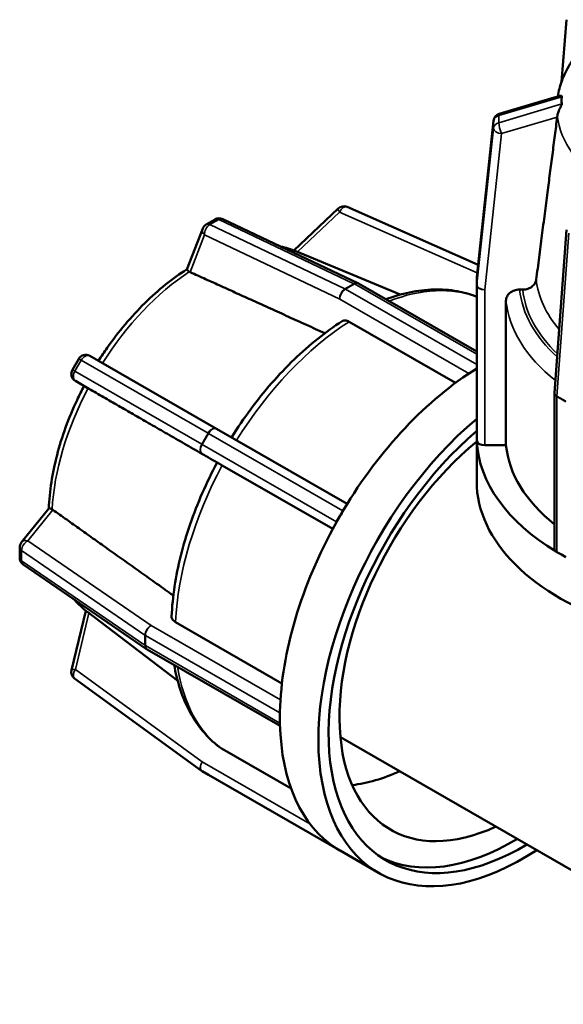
# Model space of a CAD drawing. Header units: millimetres. Extents: x 0 to 903, y -117 to 594.
# Tile 10 of 14: x 582 to 614, y 406 to 464. Entities that reach past the tile are written whole.
import ezdxf

# ---------------------------------------------------------------- set-up
doc = ezdxf.new("R2010")
doc.units = ezdxf.units.MM
doc.layers.add('Visible (ANSI)', color=7, linetype='Continuous', lineweight=50)
doc.layers.add('Visible Narrow (ANSI)', color=7, linetype='Continuous', lineweight=35)

msp = doc.modelspace()

# ---------------------------------------------------------------- linework, layer by layer
at = {"layer": 'Visible (ANSI)'}
for p, q in [((614.36, 463.924), (614.071, 460.263)), ((610.413, 458.383), (613.98, 459.445)), ((609.089, 448.787), (610.072, 457.974)), ((609.167, 449.512), (601.466, 452.911)), ((600.942, 452.82), (598.338, 450.352)), ((593.188, 451.876), (593.711, 452.178)), ((594.156, 452.195), (602.103, 448.423)), ((592.979, 451.633), (592.057, 449.234)), ((613.665, 441.981), (614.36, 451.569)), ((598.45, 450.308), (604.589, 447.755)), ((602.137, 448.405), (609.086, 444.403)), ((609.086, 448.736), (609.086, 448.309)), ((609.086, 448.309), (609.086, 439.17)), ((611.791, 448.05), (611.611, 448.05)), ((610.81, 447.396), (610.81, 438.894)), ((607.837, 442.558), (601.585, 446.159)), ((585.32, 443.337), (585.69, 443.978)), ((586.345, 444.154), (593.8, 439.863)), ((585.493, 442.682), (586.287, 442.218)), ((613.663, 432.807), (613.663, 441.946)), ((593.8, 439.863), (601.475, 435.443)), ((609.086, 436.767), (609.086, 439.17)), ((610.81, 438.894), (609.566, 438.894)), ((600.624, 433.968), (594.123, 437.712)), ((583.941, 435.177), (582.33, 433.187)), ((601.225, 435.034), (601.04, 434.714)), ((601.04, 434.714), (600.855, 434.393)), ((582.223, 432.28), (582.223, 432.885)), ((614.066, 432.461), (613.804, 432.611)), ((614.327, 432.31), (614.066, 432.461)), ((589.682, 426.908), (582.431, 431.884)), ((586.103, 429.161), (585.269, 425.673)), ((586.22, 429.07), (591.509, 425.041)), ((591.384, 428.49), (597.64, 424.888)), ((597.526, 422.389), (589.714, 426.888)), ((585.453, 425.173), (592.908, 419.745)), ((597.519, 423.161), (597.519, 422.858)), ((597.519, 422.858), (597.519, 422.556)), ((601.074, 421.732), (628.374, 406.011)), ((594.123, 421.033), (598.179, 418.697)), ((593.319, 419.504), (592.949, 419.718)), ((601.226, 414.951), (593.321, 419.503)), ((600.855, 415.166), (601.04, 415.058)), ((601.04, 415.058), (601.225, 414.951)), ((603.319, 413.746), (601.057, 415.049))]:
    msp.add_line(p, q, dxfattribs=at)
for centre, start, end in [((610.55, 457.923), 106.57105, 173.89182), ((601.272, 452.472), 66.18316, 133.46429), ((593.427, 451.46), 119.93599, 158.96791), ((593.95, 451.762), 64.60591, 119.93599), ((601.897, 447.989), 60.06401, 64.60591), ((609.566, 448.736), 173.89182, 180), ((586.105, 443.738), 60.07667, 149.99996), ((585.735, 443.097), 149.99996, 239.66988), ((614.143, 441.946), 175.85272, 180), ((582.703, 432.885), 141.00096, 180), ((582.703, 432.28), 180, 235.53877), ((589.954, 427.304), 235.53877, 240.06401), ((585.735, 425.561), 166.54601, 233.9434), ((593.19, 420.134), 233.9434, 239.87236)]:
    msp.add_arc(centre, 0.48, start, end, dxfattribs=at)
for centre, major_axis, ratio, start_param, end_param in [((609.54, 429.781), (8.484, 14.732), 0.578093, 0.821216, 1.542715), ((611.803, 428.478), (-8.484, -14.732), 0.578093, 4.153004, 7.134728), ((611.803, 428.478), (-8.059, -13.995), 0.578093, 4.165231, 7.087648), ((611.237, 428.804), (-7.211, -12.522), 0.578093, 4.137137, 6.96713), ((609.566, 439.17), (-0.48, 0), 0.575862, 0, 0.155765), ((609.566, 439.17), (-0.48, 0), 0.575862, 0.155765, 1.570796), ((626.086, 439.383), (-17, 0), 0.575862, 0.026148, 0.75925), ((626.086, 439.383), (-15.3, 0), 0.575862, 0.055584, 0.623289), ((626.086, 436.767), (-17, 0), 0.575862, 0, 3.141593), ((609.54, 429.781), (8.484, 14.732), 0.578093, 1.542715, 1.568863), ((601.465, 434.895), (0.24, 0.416), 0.578093, 1.413098, 1.568863), ((609.54, 429.781), (8.484, 14.732), 0.578093, 1.568863, 1.595011), ((601.095, 434.254), (0.24, 0.416), 0.578093, 1.568863, 1.724627), ((609.54, 429.781), (8.484, 14.732), 0.578093, 1.595011, 2.328113), ((614.143, 432.807), (-0.48, 0), 0.575862, 0, 0.629634), ((614.143, 432.807), (0.48, 0), 0.575862, 3.771226, 3.926991), ((597.859, 423.356), (0.24, 0.416), 0.578093, 2.198496, 2.354261), ((609.54, 429.781), (8.484, 14.732), 0.578093, 2.328113, 2.354261), ((609.54, 429.781), (8.484, 14.732), 0.578093, 2.354261, 2.380409), ((597.859, 422.751), (0.24, 0.416), 0.578093, 2.354261, 2.510025), ((609.54, 429.781), (-8.484, -14.732), 0.578093, 5.522001, 6.255104), ((605.58, 432.061), (-7.211, -12.522), 0.578093, 0.401417, 0.683944), ((611.237, 428.804), (-8.059, -13.995), 0.578093, 0.034967, 0.804463), ((601.095, 415.581), (-0.24, -0.416), 0.578093, 6.125487, 6.281252), ((609.54, 429.781), (-8.484, -14.732), 0.578093, 6.255104, 6.281252), ((609.54, 429.781), (-8.484, -14.732), 0.578093, 6.281252, 6.283185), ((601.465, 415.367), (-0.24, -0.416), 0.578093, 6.281252, 6.3366)]:
    msp.add_ellipse(centre, major_axis=major_axis, ratio=ratio, start_param=start_param, end_param=end_param, dxfattribs=at)
for points, knots in [([(617.165, 463.811), (616.795, 463.577), (616.449, 463.327), (615.811, 462.797), (615.519, 462.518), (614.997, 461.93), (614.767, 461.623), (614.374, 460.984), (614.212, 460.653), (613.98, 460.016), (613.901, 459.713), (613.852, 459.407)], [3.1879397, 3.1879397, 3.1879397, 3.1879397, 3.3209298, 3.3209298, 3.4539198, 3.4539198, 3.5869099, 3.5869099, 3.7198999, 3.7198999, 3.8356313, 3.8356313, 3.8356313, 3.8356313]), ([(613.98, 459.445), (614.004, 459.452), (614.027, 459.453), (614.058, 459.447), (614.076, 459.441), (614.089, 459.417), (614.091, 459.407), (614.09, 459.395), (614.09, 459.395), (614.09, 459.394)], [-0.14091959, -0.14091959, -0.14091959, -0.14091959, -0.11994556, -0.11994556, -0.10468987, -0.10468987, -0.097191, -0.097191, -0.09696709, -0.09696709, -0.09696709, -0.09696709]), ([(614.09, 459.394), (614.083, 459.319), (614.08, 459.247), (614.08, 459.178), (614.08, 459.109), (614.083, 459.039), (614.09, 458.968)], [-0.03584627, -0.03584627, -0.03584627, -0.03584627, 0, 0, 0, 0.03584627, 0.03584627, 0.03584627, 0.03584627]), ([(614.09, 458.968), (614.09, 458.966), (614.09, 458.965), (614.091, 458.951), (614.088, 458.936), (614.073, 458.891), (614.054, 458.855), (614, 458.753), (613.95, 458.662), (613.88, 458.489), (613.857, 458.417), (613.836, 458.317), (613.831, 458.288), (613.828, 458.259)], [-0.10339677, -0.10339677, -0.10339677, -0.10339677, -0.10209854, -0.10209854, -0.09303098, -0.09303098, -0.07556873, -0.07556873, -0.0411386, -0.0411386, -0.0183087, -0.0183087, -0.00845341, -0.00845341, -0.00845341, -0.00845341]), ([(613.828, 458.259), (613.825, 458.237), (613.823, 458.217), (613.82, 458.197), (613.82, 458.196), (613.82, 458.195), (613.82, 458.194)], [0.298846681, 0.298846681, 0.298846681, 0.298846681, 0.305939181, 0.305939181, 0.305939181, 0.306367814, 0.306367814, 0.306367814, 0.306367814]), ([(586.857, 443.859), (587.021, 444.116), (587.189, 444.369), (588.036, 445.582), (588.785, 446.473), (590.37, 448.035), (591.207, 448.707), (592.06, 449.243)], [5.5695402, 5.5695402, 5.5695402, 5.5695402, 5.6461605, 5.6461605, 5.9430498, 5.9430498, 6.2380575, 6.2380575, 6.2380575, 6.2380575]), ([(592.196, 449.103), (592.158, 449.126), (592.128, 449.148), (592.07, 449.195), (592.056, 449.214), (592.056, 449.23), (592.056, 449.232), (592.057, 449.234)], [-0.20042438, -0.20042438, -0.20042438, -0.20042438, -0.18055398, -0.18055398, -0.14807106, -0.14807106, -0.1426889, -0.1426889, -0.1426889, -0.1426889]), ([(592.246, 449.076), (592.245, 449.076), (592.244, 449.077), (592.243, 449.077), (592.227, 449.085), (592.211, 449.093), (592.196, 449.103)], [0.305510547, 0.305510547, 0.305510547, 0.305510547, 0.305939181, 0.305939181, 0.305939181, 0.31303168, 0.31303168, 0.31303168, 0.31303168]), ([(612.588, 448.636), (612.58, 448.573), (612.559, 448.508), (612.494, 448.379), (612.428, 448.299), (612.288, 448.185), (612.19, 448.131), (612.007, 448.069), (611.89, 448.05), (611.791, 448.05)], [0.2452174, 0.2452174, 0.2452174, 0.2452174, 0.266765, 0.266765, 0.296396, 0.296396, 0.326061, 0.326061, 0.3557507, 0.3557507, 0.3557507, 0.3557507]), ([(603.738, 447.483), (603.781, 447.499), (603.824, 447.515), (604.356, 447.702), (604.842, 447.834), (605.802, 448.012), (606.276, 448.058), (607.204, 448.06), (607.658, 448.016), (608.437, 447.855), (608.768, 447.756), (609.086, 447.63)], [0.1791059, 0.1791059, 0.1791059, 0.1791059, 0.1910676, 0.1910676, 0.3257521, 0.3257521, 0.4604367, 0.4604367, 0.5951212, 0.5951212, 0.6999118, 0.6999118, 0.6999118, 0.6999118]), ([(611.611, 448.05), (611.512, 448.05), (611.396, 448.031), (611.213, 447.969), (611.115, 447.915), (610.975, 447.801), (610.909, 447.721), (610.833, 447.572), (610.81, 447.477), (610.81, 447.396)], [-0.1185745, -0.1185745, -0.1185745, -0.1185745, -0.0888892, -0.0888892, -0.0592317, -0.0592317, -0.0296041, -0.0296041, 0, 0, 0, 0]), ([(594.682, 439.355), (595.035, 439.922), (595.41, 440.475), (596.196, 441.541), (596.607, 442.055), (597.46, 443.034), (597.901, 443.5), (598.806, 444.374), (599.27, 444.782), (600.213, 445.536), (600.692, 445.881), (601.175, 446.191)], [5.5548292, 5.5548292, 5.5548292, 5.5548292, 5.6890361, 5.6890361, 5.8234476, 5.8234476, 5.9578592, 5.9578592, 6.0922707, 6.0922707, 6.2266823, 6.2266823, 6.2266823, 6.2266823]), ([(601.585, 446.159), (601.515, 446.199), (601.433, 446.227), (601.304, 446.24), (601.235, 446.226), (601.182, 446.195), (601.179, 446.193), (601.175, 446.191)], [0, 0, 0, 0, 0.02960414, 0.02960414, 0.05923169, 0.05923169, 0.06122589, 0.06122589, 0.06122589, 0.06122589]), ([(583.935, 435.17), (583.973, 436.178), (584.138, 437.239), (584.698, 439.395), (585.097, 440.49), (585.725, 441.833), (585.862, 442.109), (586.005, 442.383)], [4.7574512, 4.7574512, 4.7574512, 4.7574512, 5.0523819, 5.0523819, 5.3492712, 5.3492712, 5.4268753, 5.4268753, 5.4268753, 5.4268753]), ([(591.15, 428.828), (591.178, 429.403), (591.238, 429.991), (591.42, 431.186), (591.542, 431.793), (591.847, 433.015), (592.03, 433.63), (592.452, 434.859), (592.692, 435.472), (593.223, 436.687), (593.515, 437.289), (593.831, 437.88)], [4.7688958, 4.7688958, 4.7688958, 4.7688958, 4.9033065, 4.9033065, 5.0377173, 5.0377173, 5.172128, 5.172128, 5.3065388, 5.3065388, 5.4409495, 5.4409495, 5.4409495, 5.4409495]), ([(594.123, 437.712), (594.053, 437.752), (593.983, 437.793), (593.892, 437.845), (593.855, 437.866), (593.834, 437.878), (593.831, 437.88), (593.831, 437.879)], [0, 0, 0, 0, 0.02960414, 0.02960414, 0.05923169, 0.05923169, 0.07201975, 0.07201975, 0.07201975, 0.07201975]), ([(583.941, 435.177), (583.947, 435.184), (583.956, 435.186), (583.996, 435.181), (584.03, 435.17), (584.092, 435.141), (584.108, 435.133), (584.125, 435.124)], [-0.06180177, -0.06180177, -0.06180177, -0.06180177, -0.04249571, -0.04249571, -0.01653108, -0.01653108, -0.00843067, -0.00843067, -0.00843067, -0.00843067]), ([(584.125, 435.124), (584.141, 435.116), (584.156, 435.106), (584.171, 435.096), (584.172, 435.095), (584.173, 435.094), (584.173, 435.094)], [0.298846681, 0.298846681, 0.298846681, 0.298846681, 0.305939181, 0.305939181, 0.305939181, 0.306367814, 0.306367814, 0.306367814, 0.306367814]), ([(586.22, 429.07), (585.935, 429.286), (585.675, 429.537), (585.438, 429.818), (585.436, 429.821), (585.433, 429.824)], [3.9995896, 3.9995896, 3.9995896, 3.9995896, 4.1328538, 4.1328538, 4.1342087, 4.1342087, 4.1342087, 4.1342087]), ([(591.151, 428.828), (591.15, 428.824), (591.15, 428.82), (591.15, 428.759), (591.173, 428.692), (591.249, 428.587), (591.314, 428.53), (591.384, 428.49)], [-0.06136097, -0.06136097, -0.06136097, -0.06136097, -0.05923169, -0.05923169, -0.02960414, -0.02960414, 0, 0, 0, 0]), ([(594.079, 421.061), (593.722, 421.317), (593.393, 421.616), (592.8, 422.287), (592.536, 422.659), (592.076, 423.467), (591.88, 423.902), (591.556, 424.824), (591.428, 425.312), (591.324, 425.871), (591.315, 425.921), (591.307, 425.971)], [3.9825845, 3.9825845, 3.9825845, 3.9825845, 4.1172679, 4.1172679, 4.2519513, 4.2519513, 4.3866347, 4.3866347, 4.5213181, 4.5213181, 4.5343701, 4.5343701, 4.5343701, 4.5343701])]:
    msp.add_open_spline(points, degree=3, knots=knots, dxfattribs=at)
for points, weights in [([(613.82, 458.194), (613.234, 453.643), (612.588, 448.636)], [1.00001581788, 1.00114715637, 1]), ([(600.159, 445.483), (596.021, 447.362), (592.246, 449.076)], [1.00009009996, 1.00110084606, 1.0000158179]), ([(593.829, 437.877), (589.881, 440.149), (586.289, 442.217)], [1.00003127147, 1.00113152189, 1.00001581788]), ([(584.173, 435.094), (587.552, 432.69), (591.255, 430.055)], [1.0000158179, 1.0011012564, 1.00008933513])]:
    msp.add_rational_spline(points, weights, degree=2, dxfattribs=at)
for points in [[(597.559, 450.58), (597.866, 450.517), (598.165, 450.426), (598.45, 450.308)], [(594.079, 421.062), (594.093, 421.051), (594.108, 421.041), (594.123, 421.033)]]:
    msp.add_open_spline(points, degree=3, dxfattribs=at)
at = {"layer": 'Visible Narrow (ANSI)'}
for p, q in [((610.385, 458.292), (614.09, 459.394)), ((614.09, 458.968), (610.385, 457.866)), ((610.385, 457.866), (610.385, 458.292)), ((610.55, 457.221), (613.82, 458.194)), ((609.088, 448.77), (610.071, 457.957)), ((610.071, 457.531), (609.088, 448.344)), ((610.071, 457.957), (610.071, 457.531)), ((609.566, 448.033), (610.55, 457.221)), ((598.556, 450.264), (601.032, 452.611)), ((601.032, 452.611), (609.117, 449.042)), ((593.398, 451.868), (593.921, 452.17)), ((601.344, 448.096), (593.398, 451.868)), ((593.921, 452.17), (601.867, 448.397)), ((592.246, 449.076), (593.088, 451.265)), ((593.088, 451.265), (601.034, 447.493)), ((613.805, 441.786), (614.501, 451.374)), ((601.867, 448.397), (601.344, 448.096)), ((601.374, 448.081), (601.897, 448.382)), ((601.897, 448.382), (609.086, 444.242)), ((609.088, 448.344), (609.088, 448.77)), ((609.086, 443.639), (601.374, 448.081)), ((609.566, 438.894), (609.566, 448.033)), ((601.034, 447.493), (608.633, 443.117)), ((585.467, 443.253), (585.837, 443.893)), ((585.837, 443.893), (593.292, 439.603)), ((592.922, 438.962), (585.467, 443.253)), ((586.289, 442.217), (585.495, 442.681)), ((585.495, 442.681), (592.95, 438.39)), ((613.804, 441.751), (614.327, 441.449)), ((613.804, 432.611), (613.804, 441.751)), ((614.329, 441.484), (613.805, 441.786)), ((593.292, 439.603), (592.922, 438.962)), ((592.95, 438.945), (593.32, 439.586)), ((593.32, 439.586), (601.225, 435.034)), ((600.855, 434.393), (592.95, 438.945)), ((592.95, 438.39), (600.625, 433.971)), ((582.703, 433.277), (584.173, 435.094)), ((589.954, 428.301), (582.703, 433.277)), ((582.335, 432.102), (582.335, 432.707)), ((582.335, 432.707), (589.586, 427.731)), ((589.586, 427.126), (582.335, 432.102)), ((585.495, 425.7), (586.289, 429.017)), ((597.553, 423.925), (589.954, 428.301)), ((589.586, 427.731), (589.586, 427.126)), ((589.615, 427.108), (589.615, 427.713)), ((589.615, 427.713), (597.519, 423.161)), ((597.519, 422.556), (589.615, 427.108)), ((592.95, 420.273), (585.495, 425.7)), ((599.284, 416.625), (592.95, 420.273)), ((593.32, 419.503), (592.95, 419.718)), ((592.95, 419.718), (600.855, 415.166)), ((601.225, 414.951), (593.32, 419.503))]:
    msp.add_line(p, q, dxfattribs=at)
for centre, major_axis, ratio, start_param, end_param in [((610.55, 457.923), (-0.48, 0), 0.817547, 5.061455, 6.195919), ((610.55, 457.923), (-0.137, 0.46), 0.196956, 0, 0.584694), ((626.086, 458.746), (-12.288, 0), 0.575862, 0.068822, 0.709881), ((610.55, 457.923), (-0.477, 0.051), 0.57367, 0, 0.061314), ((610.55, 457.497), (-0.48, 0), 0.817547, 5.061455, 6.195919), ((610.55, 457.497), (-0.477, 0.051), 0.57367, 0.061314, 1.63211), ((610.55, 457.497), (-0.137, 0.46), 0.196956, 0.584694, 2.15549), ((601.272, 452.472), (0.194, 0.439), 0.575756, 0, 1.507208), ((601.272, 452.472), (-0.33, 0.348), 0.196237, 0, 0.982972), ((593.427, 451.46), (0.206, 0.434), 0.626083, 0.735677, 2.306473), ((593.427, 451.46), (-0.24, 0.416), 0.578093, 5.586987, 6.283185), ((593.95, 451.762), (-0.24, 0.416), 0.578093, 5.586987, 6.283185), ((593.95, 451.762), (0.206, 0.434), 0.626083, 0, 0.735677), ((593.427, 451.46), (-0.448, 0.172), 0.738852, 0, 1.031118), ((592.793, 439.425), (6.132, 10.649), 0.578093, 0.074532, 0.197679), ((592.793, 439.425), (6.132, 10.649), 0.578093, 0.852287, 1.499101), ((601.897, 447.989), (0.206, 0.434), 0.626083, 0, 0.735677), ((601.897, 447.989), (0.24, -0.416), 0.578093, 2.358128, 2.445395), ((601.897, 447.989), (0.24, 0.416), 0.578093, 0, 0.783464), ((609.566, 448.736), (-0.48, 0), 0.817547, 6.195919, 6.283185), ((609.566, 448.309), (-0.48, 0), 0.817547, 6.195919, 6.283185), ((609.566, 448.309), (-0.48, 0), 0.575862, 0, 1.570796), ((609.566, 448.736), (-0.477, 0.051), 0.57367, 0, 0.061314), ((609.566, 448.309), (-0.477, 0.051), 0.57367, 0.061314, 1.63211), ((626.086, 449.125), (-13.525, 0), 0.575862, 0.062889, 0.454503), ((601.374, 447.688), (-0.206, -0.434), 0.626083, 3.87727, 5.448066), ((601.374, 447.688), (0.24, 0.416), 0.578093, 0.783464, 2.354261), ((601.374, 447.688), (-0.24, 0.416), 0.578093, 5.499721, 5.586987), ((602.186, 434.016), (7.635, 13.259), 0.578093, 0.091823, 0.620815), ((626.086, 448.54), (-14.5, 0), 0.575862, 0.058654, 0.562112), ((626.086, 448.54), (-14.32, 0), 0.575862, 0.059391, 0.543675), ((626.086, 447.886), (-15.3, 0), 0.575862, 0.055584, 0.629245), ((602.186, 434.016), (7.635, 13.259), 0.578093, 0.839049, 1.513121), ((586.105, 443.738), (0.239, 0.416), 0.64701, 0, 1.568727), ((586.105, 443.738), (-0.416, 0.24), 0.001578, 5.416046, 6.283185), ((585.735, 443.097), (-0.416, 0.24), 0.001578, 5.416046, 6.283185), ((585.735, 443.097), (-0.239, -0.416), 0.64701, 4.71032, 6.281116), ((585.735, 443.097), (-0.242, -0.414), 0.96448, 0, 0.005973), ((592.793, 439.425), (6.132, 10.649), 0.578093, 1.638058, 2.285438), ((614.143, 441.946), (-0.479, 0.035), 0.523286, 0, 0.82523), ((614.143, 441.946), (-0.48, 0), 0.575862, 0, 0.785398), ((614.143, 441.946), (0.24, 0.416), 0.578093, 2.266994, 2.354261), ((593.56, 439.447), (0.239, 0.416), 0.64701, 0, 1.568727), ((593.56, 439.447), (0.416, -0.24), 0.001578, 2.187187, 2.274454), ((593.56, 439.447), (0.24, 0.416), 0.578093, 0, 1.568863), ((593.19, 438.806), (-0.239, -0.416), 0.64701, 4.71032, 6.281116), ((593.19, 438.806), (-0.24, -0.416), 0.578093, 4.710455, 6.281252), ((593.19, 438.806), (-0.416, 0.24), 0.001578, 5.32878, 5.416046), ((602.186, 434.016), (7.635, 13.259), 0.578093, 1.624447, 2.298677), ((582.703, 432.885), (-0.373, 0.302), 0.740949, 5.2528, 6.283185), ((582.703, 432.885), (0.272, 0.396), 0.626277, 0.831084, 2.401881), ((582.703, 432.885), (-0.48, 0), 0.575862, 0, 0.698132), ((582.703, 432.28), (-0.48, 0), 0.575862, 0, 0.698132), ((582.703, 432.28), (-0.272, -0.396), 0.626277, 5.543473, 6.283185), ((592.793, 439.425), (-6.132, -10.649), 0.578093, 6.065067, 6.208653), ((589.954, 427.908), (-0.272, -0.396), 0.626277, 3.972677, 5.543473), ((589.954, 427.908), (0.24, 0.416), 0.578093, 0.783464, 2.354261), ((589.954, 427.908), (0.48, 0), 0.575862, 3.839724, 3.926991), ((589.954, 427.304), (-0.48, 0), 0.575862, 0.698132, 0.785398), ((589.954, 427.304), (-0.272, -0.396), 0.626277, 5.543473, 6.283185), ((589.954, 427.304), (-0.24, -0.416), 0.578093, 5.495853, 6.283185), ((585.735, 425.561), (-0.467, 0.112), 0.199202, 5.299297, 6.283185), ((585.735, 425.561), (-0.283, -0.388), 0.576031, 4.772139, 6.283185), ((602.186, 434.016), (-7.635, -13.259), 0.578093, 5.657425, 6.225667), ((593.19, 420.134), (-0.283, -0.388), 0.576031, 4.772139, 6.283185), ((593.19, 420.134), (-0.24, -0.416), 0.578093, 4.710455, 6.281252), ((593.19, 420.134), (-0.241, -0.415), 0.815969, 0, 0.002729)]:
    msp.add_ellipse(centre, major_axis=major_axis, ratio=ratio, start_param=start_param, end_param=end_param, dxfattribs=at)

doc.saveas('drawing.dxf')
